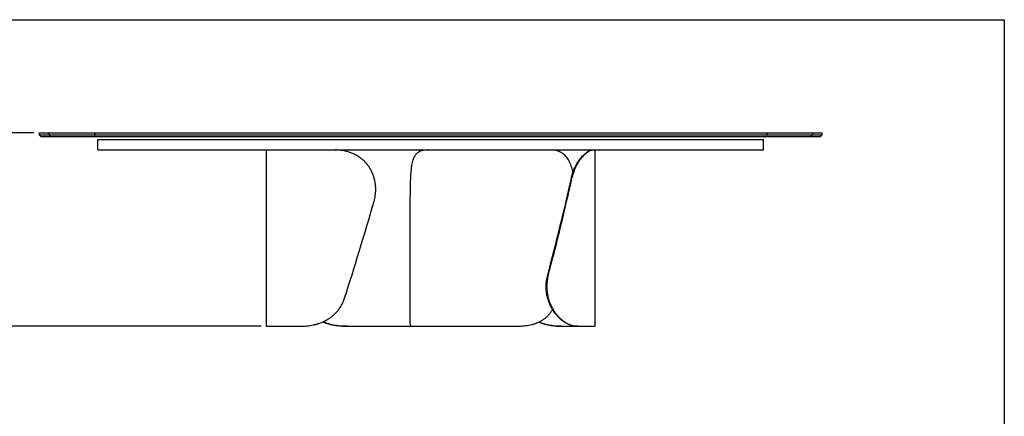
# Model space of a CAD drawing. Header units: millimetres. Extents: x 5 to 292, y 5 to 205.
# Tile 3 of 3: x 103 to 292, y 129 to 205. Entities that reach past the tile are written whole.
import ezdxf

# ---------------------------------------------------------------- set-up
doc = ezdxf.new("R2010")
doc.units = ezdxf.units.MM
doc.layers.add('FORMAT', color=7, linetype='Continuous')
doc.styles.add('SLDTEXTSTYLE1', font='TXT', dxfattribs={"width": 0.75})
doc.dimstyles.new('SLDDIMSTYLE0', dxfattribs={"dimtxt": 1.8, "dimasz": 1.8, "dimexe": 0, "dimexo": 0.0625, "dimgap": 0.45, "dimtad": 1, "dimlfac": 20, "dimrnd": 1e-09, "dimzin": 12, "dimdsep": 46, "dimtxsty": 'SLDTEXTSTYLE1', "dimblk1": 'OBLIQUE', "dimblk2": 'OBLIQUE', "dimsah": 1, "dimcen": 0.09, "dimadec": 0, "dimazin": 3, "dimtfac": 1, "dimtmove": 0, "dimatfit": 0, "dimldrblk": 'OBLIQUE', "dimfxl": 0, "dimfrac": 2, "dimtolj": 1, "dimtzin": 12, "dimarcsym": 0})

# ---------------------------------------------------------------- blocks, each defined once
blk = doc.blocks.new('_Oblique')
at = {"color": 0, "linetype": 'ByBlock', "lineweight": -2}
blk.add_line((-0.5, -0.5), (0.5, 0.5), dxfattribs=at)
blk = doc.blocks.new('_D')
at = {"layer": 'FORMAT', "color": 7}
for p, q in [((106.13, 183.35), (97.55, 183.35)), ((98.55, 183.35), (98.55, 184.35)), ((98.55, 183.35), (98.55, 146.3)), ((149.63, 146.3), (97.55, 146.3)), ((98.55, 146.3), (98.55, 145.3))]:
    blk.add_line(p, q, dxfattribs=at)
at = {"layer": 'FORMAT', "color": 7, "xscale": 1.8, "yscale": 1.8}
for p, rotation in [((98.55, 183.35), 270.0000000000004), ((98.55, 146.3), 90.0000000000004)]:
    blk.add_blockref('_Oblique', p, dxfattribs=dict(at, rotation=rotation))
at = {"layer": 'FORMAT', "color": 7, "insert": (96.23, 164.54), "char_height": 1.8, "attachment_point": 1, "rotation": 90, "style": 'SLDTEXTSTYLE1'}
blk.add_mtext('741', dxfattribs=at)

msp = doc.modelspace()

# ---------------------------------------------------------------- linework, layer by layer
at = {"color": 7, "linetype": 'Continuous', "lineweight": 25}
for p, q in [((107.13351, 183.34683), (107.13351, 182.94683)), ((107.13351, 183.34683), (108.99177, 183.34683)), ((107.13351, 182.94683), (107.53351, 182.54683)), ((107.13351, 182.94683), (108.99177, 182.94683)), ((108.99177, 183.34683), (108.99177, 182.94683)), ((108.99177, 183.34683), (117.76629, 183.34683)), ((109.38394, 182.54683), (108.99177, 182.94683)), ((108.99177, 182.94683), (117.76629, 182.94683)), ((117.76629, 183.34683), (117.76629, 182.94683)), ((117.76629, 183.34683), (246.50073, 183.34683)), ((117.76629, 182.94683), (246.50073, 182.94683)), ((117.80748, 182.54683), (117.76629, 182.94683)), ((246.50073, 182.94683), (246.45953, 182.54683)), ((246.50073, 183.34683), (246.50073, 182.94683)), ((246.50073, 183.34683), (255.27524, 183.34683)), ((246.50073, 182.94683), (255.27524, 182.94683)), ((255.27524, 182.94683), (254.88307, 182.54683)), ((255.27524, 183.34683), (255.27524, 182.94683)), ((255.27524, 183.34683), (257.13351, 183.34683)), ((255.27524, 182.94683), (257.13351, 182.94683)), ((256.73351, 182.54683), (257.13351, 182.94683)), ((257.13351, 182.94683), (257.13351, 183.34683)), ((109.38394, 182.54683), (107.53351, 182.54683)), ((117.80748, 182.54683), (109.38394, 182.54683)), ((246.45953, 182.54683), (117.80748, 182.54683)), ((118.38351, 180.04683), (118.38351, 182.04683)), ((118.38351, 182.04683), (245.88351, 182.04683)), ((245.88351, 180.04683), (245.88351, 182.04683)), ((254.88307, 182.54683), (246.45953, 182.54683)), ((256.73351, 182.54683), (254.88307, 182.54683)), ((118.38351, 180.04683), (159.73841, 180.04683)), ((150.63351, 180.04683), (150.63351, 146.29683)), ((159.73841, 180.04683), (163.89032, 180.04683)), ((163.89032, 180.04683), (189.71543, 180.04683)), ((189.71543, 180.04683), (199.55158, 180.04683)), ((199.55158, 180.04683), (245.88351, 180.04683)), ((213.63351, 146.29683), (213.63351, 180.04683)), ((209.18876, 174.70194), (209.07128, 174.70194)), ((171.59841, 172.3976), (171.59841, 172.54683)), ((178.13351, 168.35254), (178.13351, 147.16845)), ((204.53998, 156.10118), (204.64959, 156.10118)), ((204.36663, 153.94607), (204.25704, 153.94607)), ((204.25704, 153.79683), (204.25704, 153.94607)), ((204.25704, 153.79683), (204.36663, 153.79683)), ((204.36663, 153.79683), (204.36663, 153.94607)), ((150.63351, 146.29683), (157.2629, 146.29683)), ((166.20064, 146.29683), (165.82155, 146.29683)), ((166.20064, 146.29683), (178.55872, 146.29683)), ((178.55872, 146.29683), (198.50147, 146.29683)), ((207.04931, 146.29683), (206.93475, 146.29683)), ((207.04931, 146.29683), (210.19389, 146.29683)), ((210.31717, 146.29683), (210.19389, 146.29683)), ((210.31717, 146.29683), (213.63351, 146.29683))]:
    msp.add_line(p, q, dxfattribs=at)
for centre, major_axis, ratio, start_param, end_param in [((194.63351, 155.04683), (-4.3578, 54.98554), 0.289423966, 1.182416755, 1.303516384), ((197.13351, 155.04683), (14.83612, 54.13619), 0.12246203, 4.765403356, 5.1172764), ((197.13351, 155.04683), (15.06437, 54.96905), 0.12246203, 4.76510838, 5.11138306), ((167.13351, 171.29683), (15.9778, 54.98698), 0.074894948, 4.368702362, 4.714977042)]:
    msp.add_ellipse(centre, major_axis=major_axis, ratio=ratio, start_param=start_param, end_param=end_param, dxfattribs=at)
for points, knots in [([(171.59841, 172.54683), (171.59841, 172.80018), (171.58609, 173.05135), (171.53763, 173.54949), (171.50149, 173.79646), (171.40537, 174.28622), (171.34539, 174.52902), (171.25501, 174.82983), (171.23616, 174.88986), (171.19689, 175.00964), (171.17646, 175.06944), (171.11315, 175.2474), (171.06816, 175.36447), (170.92494, 175.71106), (170.81847, 175.93596), (170.58362, 176.37365), (170.45522, 176.58642), (170.24568, 176.89634), (170.17301, 176.9981), (170.05963, 177.14839), (170.02107, 177.19814), (169.94266, 177.29661), (169.9029, 177.34523), (169.70132, 177.58523), (169.5312, 177.76745), (169.17353, 178.11286), (168.98599, 178.27606), (168.59332, 178.58347), (168.38818, 178.72767), (168.12036, 178.89577), (168.06634, 178.92871), (167.95779, 178.99299), (167.9032, 179.02437), (167.7385, 179.11629), (167.62746, 179.17459), (167.29072, 179.34077), (167.0614, 179.43995), (166.59346, 179.61592), (166.35483, 179.6927), (165.99, 179.79127), (165.867, 179.82139), (165.62117, 179.87561), (165.49809, 179.89977), (165.12844, 179.96378), (164.88145, 179.99514), (164.38653, 180.03667), (164.13862, 180.04683), (163.89032, 180.04683)], [0, 0, 0, 0, 0.0625, 0.0625, 0.125, 0.125, 0.1875, 0.1875, 0.203125, 0.203125, 0.21875, 0.21875, 0.25, 0.25, 0.3125, 0.3125, 0.375, 0.375, 0.40625, 0.40625, 0.421875, 0.421875, 0.4375, 0.4375, 0.5, 0.5, 0.5625, 0.5625, 0.625, 0.625, 0.640625, 0.640625, 0.65625, 0.65625, 0.6875, 0.6875, 0.75, 0.75, 0.8125, 0.8125, 0.84375, 0.84375, 0.875, 0.875, 0.9375, 0.9375, 1, 1, 1, 1]), ([(181.71016, 180.04683), (181.41524, 180.04683), (181.1391, 180.03018), (180.62344, 179.95346), (180.38392, 179.89345), (180.0518, 179.76136), (179.94563, 179.71029), (179.81858, 179.63637), (179.79345, 179.62108), (179.74376, 179.58944), (179.71917, 179.57309), (179.6465, 179.52255), (179.59952, 179.48694), (179.37183, 179.29895), (179.21262, 179.11694), (179.0043, 178.78884), (178.93995, 178.67027), (178.86549, 178.50946), (178.85087, 178.47663), (178.82238, 178.41001), (178.80849, 178.3762), (178.76783, 178.27328), (178.74208, 178.20267), (178.66864, 177.98481), (178.62473, 177.83155), (178.54565, 177.50866), (178.51048, 177.33903), (178.46335, 177.07183), (178.44858, 176.98063), (178.42773, 176.84056), (178.421, 176.79332), (178.40795, 176.69774), (178.40162, 176.64934), (178.37118, 176.4059), (178.35043, 176.20567), (178.31458, 175.7945), (178.29948, 175.58356), (178.27378, 175.1509), (178.26316, 174.9292), (178.25435, 174.70194)], [0, 0, 0, 0, 0.125, 0.125, 0.25, 0.25, 0.3125, 0.3125, 0.328125, 0.328125, 0.34375, 0.34375, 0.375, 0.375, 0.5, 0.5, 0.5625, 0.5625, 0.578125, 0.578125, 0.59375, 0.59375, 0.625, 0.625, 0.6875, 0.6875, 0.75, 0.75, 0.78125, 0.78125, 0.796875, 0.796875, 0.8125, 0.8125, 0.875, 0.875, 0.9375, 0.9375, 1, 1, 1, 1]), ([(209.38357, 175.81156), (209.35714, 175.93393), (209.2897, 176.24624), (209.15181, 176.71966), (208.97235, 177.22864), (208.76295, 177.70087), (208.52471, 178.13602), (208.25667, 178.53197), (207.96209, 178.88114), (207.64076, 179.18172), (207.29542, 179.43597), (206.92433, 179.64671), (206.50994, 179.82124), (206.04858, 179.94968), (205.54245, 180.03189), (205.18691, 180.04185), (205.0093, 180.04683)], [0, 0, 0, 0, 0.047014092, 0.119985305, 0.192689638, 0.264752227, 0.337090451, 0.409419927, 0.48147054, 0.551061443, 0.620905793, 0.690758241, 0.760360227, 0.840171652, 0.920160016, 1, 1, 1, 1]), ([(209.07128, 174.70194), (209.12119, 174.93044), (209.17824, 175.15317), (209.30535, 175.58749), (209.3754, 175.79908), (209.52747, 176.21119), (209.60948, 176.41171), (209.71891, 176.65532), (209.74114, 176.70369), (209.78629, 176.79972), (209.80919, 176.84737), (209.8785, 176.98841), (209.92561, 177.08021), (210.06936, 177.34905), (210.16842, 177.51958), (210.3714, 177.84389), (210.47533, 177.99767), (210.63377, 178.21606), (210.68701, 178.28681), (210.76737, 178.38988), (210.79428, 178.42377), (210.84799, 178.49024), (210.87482, 178.52284), (211.00872, 178.68273), (211.11511, 178.80071), (211.43017, 179.12729), (211.6347, 179.30861), (211.9262, 179.5331), (212.01954, 179.59902), (212.19805, 179.7152), (212.28324, 179.76547), (212.526, 179.89564), (212.67079, 179.95495), (212.82855, 180.00228), (212.85894, 180.0104), (212.91736, 180.0241), (212.94534, 180.02967), (213.02538, 180.04282), (213.07364, 180.04683), (213.11676, 180.04683)], [0, 0, 0, 0, 0.0625, 0.0625, 0.125, 0.125, 0.1875, 0.1875, 0.203125, 0.203125, 0.21875, 0.21875, 0.25, 0.25, 0.3125, 0.3125, 0.375, 0.375, 0.40625, 0.40625, 0.421875, 0.421875, 0.4375, 0.4375, 0.5, 0.5, 0.625, 0.625, 0.6875, 0.6875, 0.75, 0.75, 0.875, 0.875, 0.90625, 0.90625, 0.9375, 0.9375, 1, 1, 1, 1]), ([(213.29895, 180.04683), (213.20391, 180.04683), (213.08975, 180.03018), (212.82538, 179.95346), (212.67516, 179.89345), (212.42421, 179.76136), (212.33629, 179.71029), (212.2212, 179.63637), (212.19792, 179.62108), (212.15085, 179.58944), (212.12703, 179.57309), (212.05504, 179.52255), (212.00638, 179.48694), (211.76003, 179.29895), (211.5532, 179.11694), (211.23485, 178.78884), (211.12739, 178.67027), (210.99216, 178.50946), (210.96504, 178.47663), (210.911, 178.41001), (210.88406, 178.3762), (210.80353, 178.27328), (210.75021, 178.20267), (210.59163, 177.98481), (210.48774, 177.83155), (210.28503, 177.50866), (210.1862, 177.33903), (210.04287, 177.07183), (209.99592, 176.98063), (209.92686, 176.84056), (209.90408, 176.79332), (209.85899, 176.69774), (209.83666, 176.64934), (209.72694, 176.4059), (209.6448, 176.20567), (209.49263, 175.7945), (209.42258, 175.58356), (209.29557, 175.1509), (209.2386, 174.9292), (209.18876, 174.70194)], [0, 0, 0, 0, 0.125, 0.125, 0.25, 0.25, 0.3125, 0.3125, 0.328125, 0.328125, 0.34375, 0.34375, 0.375, 0.375, 0.5, 0.5, 0.5625, 0.5625, 0.578125, 0.578125, 0.59375, 0.59375, 0.625, 0.625, 0.6875, 0.6875, 0.75, 0.75, 0.78125, 0.78125, 0.796875, 0.796875, 0.8125, 0.8125, 0.875, 0.875, 0.9375, 0.9375, 1, 1, 1, 1]), ([(171.29309, 170.24249), (171.39514, 170.59394), (171.47101, 170.94931), (171.57265, 171.66768), (171.59841, 172.03068), (171.59841, 172.3976)], [0, 0, 0, 0, 0.5, 0.5, 1, 1, 1, 1]), ([(204.25704, 153.94607), (204.25704, 154.31299), (204.28113, 154.67598), (204.37567, 155.39435), (204.44612, 155.74973), (204.53998, 156.10118)], [0, 0, 0, 0, 0.5, 0.5, 1, 1, 1, 1]), ([(204.64959, 156.10118), (204.55571, 155.74973), (204.48527, 155.39435), (204.39073, 154.67598), (204.36663, 154.31299), (204.36663, 153.94607)], [0, 0, 0, 0, 0.5, 0.5, 1, 1, 1, 1]), ([(210.19389, 146.29683), (210.04316, 146.29683), (209.88879, 146.30692), (209.57325, 146.34802), (209.41207, 146.37904), (209.08333, 146.46323), (208.91577, 146.5164), (208.70262, 146.59781), (208.65981, 146.61485), (208.57382, 146.65045), (208.53065, 146.66902), (208.4014, 146.72671), (208.31534, 146.76792), (208.0576, 146.89979), (207.8864, 146.99869), (207.54628, 147.21875), (207.37736, 147.33992), (207.12657, 147.53902), (207.04341, 147.60828), (206.91945, 147.71663), (206.87819, 147.75355), (206.79633, 147.82857), (206.75572, 147.86666), (206.5544, 148.05997), (206.39872, 148.22375), (206.09894, 148.56923), (205.95483, 148.75094), (205.74817, 149.03707), (205.68087, 149.13471), (205.58242, 149.28462), (205.55003, 149.33517), (205.48609, 149.43742), (205.45454, 149.48915), (205.29989, 149.74922), (205.18527, 149.96302), (204.97443, 150.40176), (204.87822, 150.6267), (204.70487, 151.08772), (204.62773, 151.3238), (204.54393, 151.62607), (204.52782, 151.68683), (204.49704, 151.80846), (204.48235, 151.86939), (204.44035, 152.05253), (204.41514, 152.1751), (204.34779, 152.54419), (204.31394, 152.79211), (204.26857, 153.29166), (204.25704, 153.54329), (204.25704, 153.79683)], [0, 0, 0, 0, 0.0625, 0.0625, 0.125, 0.125, 0.1875, 0.1875, 0.203125, 0.203125, 0.21875, 0.21875, 0.25, 0.25, 0.3125, 0.3125, 0.375, 0.375, 0.40625, 0.40625, 0.421875, 0.421875, 0.4375, 0.4375, 0.5, 0.5, 0.5625, 0.5625, 0.59375, 0.59375, 0.609375, 0.609375, 0.625, 0.625, 0.6875, 0.6875, 0.75, 0.75, 0.8125, 0.8125, 0.828125, 0.828125, 0.84375, 0.84375, 0.875, 0.875, 0.9375, 0.9375, 1, 1, 1, 1]), ([(204.36663, 153.79683), (204.36663, 153.54349), (204.37814, 153.29232), (204.42331, 152.79417), (204.45696, 152.5472), (204.54608, 152.05744), (204.60154, 151.81465), (204.6846, 151.51384), (204.7019, 151.45381), (204.73789, 151.33402), (204.75659, 151.27423), (204.81444, 151.09627), (204.85544, 150.9792), (204.98547, 150.63261), (205.08154, 150.4077), (205.29149, 149.97002), (205.40538, 149.75724), (205.58922, 149.44732), (205.65268, 149.34556), (205.7511, 149.19528), (205.78449, 149.14552), (205.85217, 149.04705), (205.88639, 148.99844), (206.05939, 148.75844), (206.20376, 148.57622), (206.50309, 148.2308), (206.65806, 148.0676), (206.9776, 147.7602), (207.14217, 147.61599), (207.35339, 147.44789), (207.39582, 147.41496), (207.48072, 147.35068), (207.52323, 147.31929), (207.65096, 147.22738), (207.73634, 147.16908), (207.99295, 147.0029), (208.16464, 146.90371), (208.50825, 146.72775), (208.68016, 146.65097), (208.9375, 146.5524), (209.02335, 146.52227), (209.19308, 146.46806), (209.27713, 146.44389), (209.52677, 146.37989), (209.68983, 146.34852), (210.0089, 146.30699), (210.1649, 146.29683), (210.31717, 146.29683)], [0, 0, 0, 0, 0.0625, 0.0625, 0.125, 0.125, 0.1875, 0.1875, 0.203125, 0.203125, 0.21875, 0.21875, 0.25, 0.25, 0.3125, 0.3125, 0.375, 0.375, 0.40625, 0.40625, 0.421875, 0.421875, 0.4375, 0.4375, 0.5, 0.5, 0.5625, 0.5625, 0.625, 0.625, 0.640625, 0.640625, 0.65625, 0.65625, 0.6875, 0.6875, 0.75, 0.75, 0.8125, 0.8125, 0.84375, 0.84375, 0.875, 0.875, 0.9375, 0.9375, 1, 1, 1, 1]), ([(157.2629, 146.29683), (157.64301, 146.29683), (158.03178, 146.31349), (158.82454, 146.39021), (159.22854, 146.45021), (159.8444, 146.5823), (160.05132, 146.63337), (160.31183, 146.7073), (160.36402, 146.72259), (160.46859, 146.75422), (160.52103, 146.77058), (160.67807, 146.82112), (160.78236, 146.85673), (161.30153, 147.04472), (161.70967, 147.22673), (162.30595, 147.55482), (162.50205, 147.67339), (162.74317, 147.8342), (162.79125, 147.86704), (162.88651, 147.93366), (162.93372, 147.96747), (163.07411, 148.07039), (163.16604, 148.141), (163.43674, 148.35885), (163.61042, 148.51211), (163.9436, 148.835), (164.1031, 149.00464), (164.33105, 149.27184), (164.40514, 149.36303), (164.51335, 149.5031), (164.54894, 149.55034), (164.6191, 149.64592), (164.65372, 149.69432), (164.82332, 149.93777), (164.94853, 150.13799), (165.17823, 150.54916), (165.28272, 150.76011), (165.47078, 151.19276), (165.55433, 151.41447), (165.62703, 151.64172)], [0, 0, 0, 0, 0.125, 0.125, 0.25, 0.25, 0.3125, 0.3125, 0.328125, 0.328125, 0.34375, 0.34375, 0.375, 0.375, 0.5, 0.5, 0.5625, 0.5625, 0.578125, 0.578125, 0.59375, 0.59375, 0.625, 0.625, 0.6875, 0.6875, 0.75, 0.75, 0.78125, 0.78125, 0.796875, 0.796875, 0.8125, 0.8125, 0.875, 0.875, 0.9375, 0.9375, 1, 1, 1, 1]), ([(198.50147, 146.29683), (198.70427, 146.29871), (199.11, 146.30247), (199.70983, 146.33579), (200.30735, 146.39375), (200.89938, 146.4825), (201.48306, 146.60569), (202.04973, 146.76584), (202.59555, 146.96624), (203.12235, 147.2112), (203.62485, 147.50432), (204.09489, 147.84467), (204.52566, 148.22843), (204.91842, 148.65938), (205.23497, 149.07309), (205.40264, 149.36077), (205.46697, 149.47113)], [0, 0, 0, 0, 0.070943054, 0.141930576, 0.212858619, 0.286047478, 0.359307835, 0.432472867, 0.505820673, 0.579161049, 0.654485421, 0.729802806, 0.803245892, 0.876685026, 0.952691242, 1, 1, 1, 1]), ([(165.82155, 146.29683), (165.57473, 146.29969), (165.08007, 146.30542), (164.35093, 146.35639), (163.6351, 146.44505), (162.93876, 146.57847), (162.29965, 146.75595), (161.79448, 146.93533), (161.52199, 147.06748), (161.42418, 147.11491)], [0, 0, 0, 0, 0.157469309, 0.315592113, 0.473774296, 0.6315786, 0.788779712, 0.924181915, 1, 1, 1, 1]), ([(161.57131, 147.1784), (161.62982, 147.1479), (161.8454, 147.03553), (162.25582, 146.87362), (162.80213, 146.69452), (163.38525, 146.55155), (163.98461, 146.44294), (164.59663, 146.36635), (165.17241, 146.32238), (165.70742, 146.30031), (166.03623, 146.29799), (166.20064, 146.29683)], [0, 0, 0, 0, 0.0437561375, 0.1612332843, 0.288916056, 0.4169993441, 0.5453143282, 0.6735752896, 0.8014075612, 0.9007024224, 1, 1, 1, 1]), ([(178.13367, 147.16845), (178.13519, 147.08299), (178.13829, 146.90807), (178.16722, 146.69968), (178.21402, 146.53954), (178.27707, 146.4266), (178.35312, 146.35155), (178.44517, 146.30526), (178.52087, 146.29964), (178.55872, 146.29683)], [0, 0, 0, 0, 0.150600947, 0.308244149, 0.465893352, 0.598176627, 0.730464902, 0.865229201, 1, 1, 1, 1]), ([(206.93475, 146.29683), (206.72785, 146.29969), (206.31319, 146.30542), (205.66617, 146.35638), (205.00559, 146.44507), (204.33527, 146.57837), (203.69282, 146.7563), (203.18963, 146.92663), (202.91579, 147.04823), (202.83202, 147.08542)], [0, 0, 0, 0, 0.160052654, 0.320769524, 0.481546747, 0.641939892, 0.80171995, 0.939343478, 1, 1, 1, 1]), ([(202.86727, 147.10186), (202.87675, 147.0974), (203.05784, 147.01223), (203.43312, 146.8748), (203.98898, 146.69419), (204.56061, 146.55164), (205.12763, 146.44292), (205.68603, 146.36635), (206.19147, 146.32238), (206.64596, 146.30031), (206.91486, 146.29799), (207.04931, 146.29683)], [0, 0, 0, 0, 0.00674211, 0.12876653, 0.261391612, 0.394432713, 0.527714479, 0.660940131, 0.793720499, 0.896858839, 1, 1, 1, 1])]:
    msp.add_open_spline(points, degree=3, knots=knots, dxfattribs=at)
at = {"layer": 'FORMAT', "color": 251, "true_color": 0x484848}
for p, q in [((5, 205), (292, 205)), ((292, 205), (292, 5))]:
    msp.add_line(p, q, dxfattribs=at)

# ---------------------------------------------------------------- dimensions: what is measured, and where the dimension line sits
at = {"layer": 'FORMAT', "color": 7}
dim = msp.add_linear_dim(base=(98.55098, 146.29683), p1=(107.13351, 183.34683), p2=(150.63351, 146.29683), angle=90, dimstyle='SLDDIMSTYLE0', dxfattribs=at)
dim.commit()
dim.dimension.update_dxf_attribs({"geometry": '_D', "text_midpoint": (98.55098, 166.53091), "dimtype": 160})

doc.saveas('drawing.dxf')
